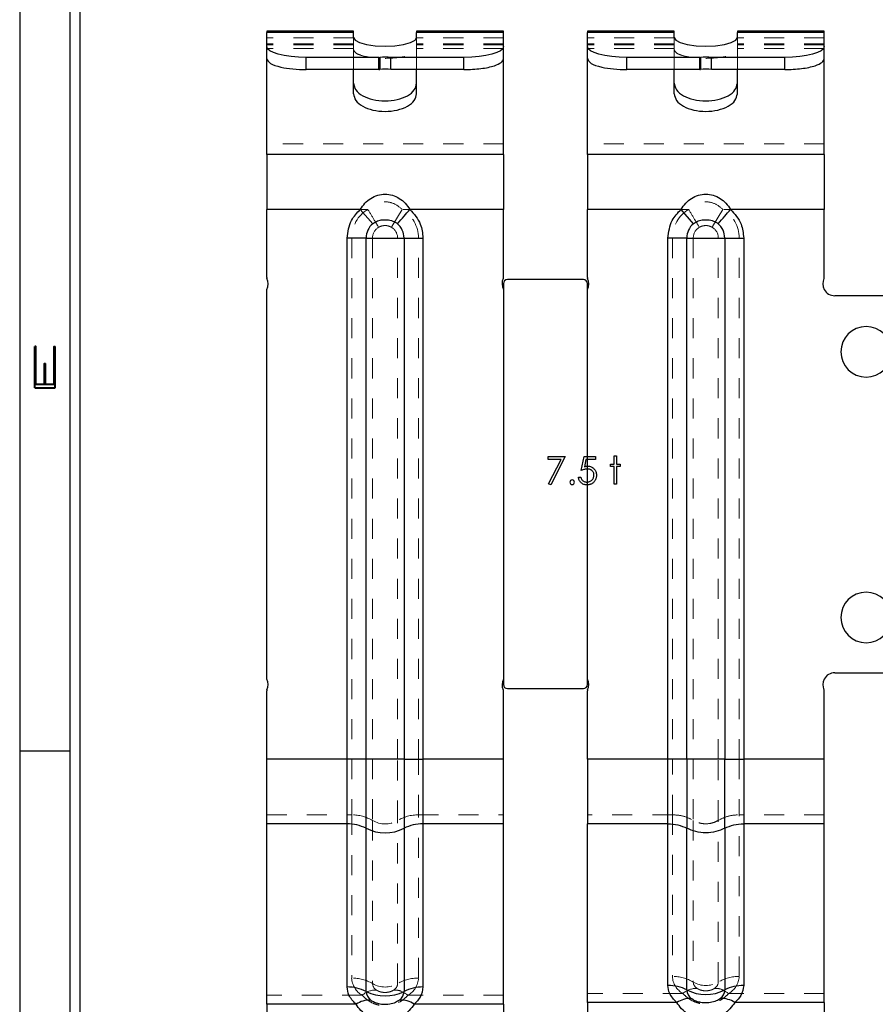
# Model space of a CAD drawing. Header units: inches. Extents: x 7.3 to 43.3, y -43.5 to -20.4.
# Tile 33 of 136: x 7.5 to 11.8, y -29.2 to -24.3. Entities that reach past the tile are written whole.
import ezdxf

# ---------------------------------------------------------------- set-up
doc = ezdxf.new("R2010")
doc.units = ezdxf.units.IN
doc.header["$LTSCALE"] = 0.5
doc.header["$MEASUREMENT"] = 0
doc.linetypes.add('HIDDEN', pattern=[0.225, 0.15, -0.075])
for name, color, linetype in [('APP-M-S', 30, 'Continuous'), ('PUN-M-S2', 1, 'Continuous'), ('SID-M-D', 42, 'Continuous'), ('SID-M-S', 105, 'Continuous')]:
    doc.layers.add(name, color=color, linetype=linetype)
doc.styles.add('R', font='ROMAND.SHX')

# ---------------------------------------------------------------- blocks, each defined once
blk = doc.blocks.new('*U11')
at = {"layer": 'SID-M-S'}
for p, q in [((-34.55, 22), (-34.55, 0)), ((-34.3, 22), (-34.3, 0)), ((-34.25, 22), (-34.25, 0)), ((-34.55, 15), (-34.3, 15))]:
    blk.add_line(p, q, dxfattribs=at)
at = {"layer": 'SID-M-D', "style": 'R', "width": 4}
blk.add_text('E', height=0.1, rotation=90, dxfattribs=at).set_placement((-34.3738, 16.7428))

msp = doc.modelspace()

# ---------------------------------------------------------------- linework, layer by layer
at = {"color": 7, "linetype": 'Continuous'}
for p, q in [((10.1783, -26.4455), (10.2631, -26.4455)), ((10.1783, -26.4596), (10.1783, -26.4455)), ((10.2421, -26.4596), (10.1783, -26.4596)), ((10.1783, -26.4596), (10.1783, -26.4596)), ((10.1799, -26.581), (10.2421, -26.4596)), ((10.2631, -26.4455), (10.1906, -26.5868)), ((10.2421, -26.4596), (10.2421, -26.4596)), ((10.2631, -26.4455), (10.2631, -26.4455)), ((10.3425, -26.5144), (10.3567, -26.4455)), ((10.3567, -26.4455), (10.3567, -26.4455)), ((10.3567, -26.4455), (10.4132, -26.4455)), ((10.3663, -26.4596), (10.3589, -26.4959)), ((10.4132, -26.4596), (10.3663, -26.4596)), ((10.3663, -26.4596), (10.3663, -26.4596)), ((10.4132, -26.4455), (10.4132, -26.4596)), ((10.4132, -26.4596), (10.4132, -26.4596)), ((10.5068, -26.442), (10.5192, -26.442)), ((10.5068, -26.4826), (10.5068, -26.442)), ((10.5192, -26.442), (10.5192, -26.442)), ((10.5192, -26.442), (10.5192, -26.4826)), ((10.3469, -26.5128), (10.3425, -26.5144)), ((10.3425, -26.5144), (10.3425, -26.5144)), ((10.3511, -26.5113), (10.3469, -26.5128)), ((10.3552, -26.5101), (10.3511, -26.5113)), ((10.3591, -26.5091), (10.3552, -26.5101)), ((10.3589, -26.4959), (10.3633, -26.4947)), ((10.3589, -26.4959), (10.3589, -26.4959)), ((10.3628, -26.5083), (10.3591, -26.5091)), ((10.3663, -26.5078), (10.3628, -26.5083)), ((10.3633, -26.4947), (10.3675, -26.4939)), ((10.3697, -26.5075), (10.3663, -26.5078)), ((10.3675, -26.4939), (10.3714, -26.4934)), ((10.3729, -26.5073), (10.3697, -26.5075)), ((10.3714, -26.4934), (10.3751, -26.4932)), ((10.3766, -26.5075), (10.3729, -26.5073)), ((10.3729, -26.5073), (10.3729, -26.5073)), ((10.3751, -26.4932), (10.3751, -26.4932)), ((10.3751, -26.4932), (10.3798, -26.4934)), ((10.3801, -26.5079), (10.3766, -26.5075)), ((10.3798, -26.4934), (10.3842, -26.494)), ((10.3834, -26.5085), (10.3801, -26.5079)), ((10.3865, -26.5094), (10.3834, -26.5085)), ((10.3842, -26.494), (10.3884, -26.495)), ((10.3894, -26.5107), (10.3865, -26.5094)), ((10.3884, -26.495), (10.3924, -26.4964)), ((10.3922, -26.5121), (10.3894, -26.5107)), ((10.3947, -26.5138), (10.3922, -26.5121)), ((10.3924, -26.4964), (10.3962, -26.4982)), ((10.3971, -26.5158), (10.3947, -26.5138)), ((10.3962, -26.4982), (10.3997, -26.5003)), ((10.3992, -26.518), (10.3971, -26.5158)), ((10.4011, -26.5203), (10.3992, -26.518)), ((10.3997, -26.5003), (10.4031, -26.5029)), ((10.4026, -26.5228), (10.4011, -26.5203)), ((10.4031, -26.5029), (10.4063, -26.5059)), ((10.4063, -26.5059), (10.4091, -26.5092)), ((10.4091, -26.5092), (10.4116, -26.5126)), ((10.4116, -26.5126), (10.4137, -26.5164)), ((10.4137, -26.5164), (10.4154, -26.5203)), ((10.4154, -26.5203), (10.4168, -26.5245)), ((10.4892, -26.495), (10.4892, -26.4826)), ((10.4892, -26.4826), (10.4892, -26.4826)), ((10.4892, -26.4826), (10.5068, -26.4826)), ((10.5068, -26.495), (10.4892, -26.495)), ((10.4892, -26.495), (10.4892, -26.495)), ((10.5068, -26.4826), (10.5068, -26.4826)), ((10.5068, -26.5833), (10.5068, -26.495)), ((10.5068, -26.495), (10.5068, -26.495)), ((10.5192, -26.4826), (10.5192, -26.4826)), ((10.5192, -26.4826), (10.5369, -26.4826)), ((10.5369, -26.495), (10.5192, -26.495)), ((10.5192, -26.495), (10.5192, -26.495)), ((10.5192, -26.495), (10.5192, -26.5833)), ((10.5369, -26.4826), (10.5369, -26.4826)), ((10.5369, -26.4826), (10.5369, -26.495)), ((10.5369, -26.495), (10.5369, -26.495)), ((10.3291, -26.5522), (10.3284, -26.548)), ((10.3284, -26.548), (10.3284, -26.548)), ((10.3284, -26.548), (10.3408, -26.548)), ((10.3301, -26.5562), (10.3291, -26.5522)), ((10.3314, -26.56), (10.3301, -26.5562)), ((10.333, -26.5636), (10.3314, -26.56)), ((10.3348, -26.567), (10.333, -26.5636)), ((10.337, -26.5702), (10.3348, -26.567)), ((10.3408, -26.548), (10.3408, -26.548)), ((10.3408, -26.548), (10.3418, -26.5519)), ((10.3418, -26.5519), (10.343, -26.5554)), ((10.343, -26.5554), (10.3446, -26.5585)), ((10.3446, -26.5585), (10.3465, -26.5613)), ((10.3465, -26.5613), (10.3486, -26.5637)), ((10.3486, -26.5637), (10.3512, -26.5659)), ((10.3512, -26.5659), (10.354, -26.5679)), ((10.354, -26.5679), (10.3572, -26.5696)), ((10.3845, -26.5702), (10.3875, -26.5688)), ((10.3875, -26.5688), (10.3904, -26.5671)), ((10.3904, -26.5671), (10.3932, -26.5651)), ((10.3932, -26.5651), (10.3959, -26.5627)), ((10.3959, -26.5627), (10.3983, -26.5601)), ((10.3983, -26.5601), (10.4003, -26.5574)), ((10.4003, -26.5574), (10.4021, -26.5545)), ((10.4021, -26.5545), (10.4036, -26.5515)), ((10.4039, -26.5255), (10.4026, -26.5228)), ((10.4036, -26.5515), (10.4047, -26.5483)), ((10.4049, -26.5283), (10.4039, -26.5255)), ((10.4047, -26.5483), (10.4055, -26.5449)), ((10.4056, -26.5313), (10.4049, -26.5283)), ((10.4055, -26.5449), (10.406, -26.5414)), ((10.406, -26.5345), (10.4056, -26.5313)), ((10.4061, -26.5378), (10.406, -26.5345)), ((10.406, -26.5414), (10.4061, -26.5378)), ((10.4061, -26.5378), (10.4061, -26.5378)), ((10.4088, -26.5687), (10.4069, -26.5711)), ((10.4106, -26.5661), (10.4088, -26.5687)), ((10.4122, -26.5633), (10.4106, -26.5661)), ((10.4137, -26.5604), (10.4122, -26.5633)), ((10.415, -26.5575), (10.4137, -26.5604)), ((10.4161, -26.5545), (10.415, -26.5575)), ((10.4169, -26.5514), (10.4161, -26.5545)), ((10.4168, -26.5245), (10.4177, -26.5288)), ((10.4176, -26.5482), (10.4169, -26.5514)), ((10.4181, -26.545), (10.4176, -26.5482)), ((10.4177, -26.5288), (10.4183, -26.5335)), ((10.4184, -26.5417), (10.4181, -26.545)), ((10.4183, -26.5335), (10.4185, -26.5383)), ((10.4185, -26.5383), (10.4184, -26.5417)), ((10.4185, -26.5383), (10.4185, -26.5383)), ((10.1906, -26.5868), (10.1799, -26.581)), ((10.1799, -26.581), (10.1799, -26.581)), ((10.1906, -26.5868), (10.1906, -26.5868)), ((10.3394, -26.5732), (10.337, -26.5702)), ((10.3422, -26.576), (10.3394, -26.5732)), ((10.3451, -26.5786), (10.3422, -26.576)), ((10.3483, -26.5807), (10.3451, -26.5786)), ((10.3515, -26.5826), (10.3483, -26.5807)), ((10.355, -26.5841), (10.3515, -26.5826)), ((10.3586, -26.5853), (10.355, -26.5841)), ((10.3572, -26.5696), (10.3605, -26.5709)), ((10.3624, -26.5862), (10.3586, -26.5853)), ((10.3605, -26.5709), (10.364, -26.5719)), ((10.3663, -26.5867), (10.3624, -26.5862)), ((10.364, -26.5719), (10.3676, -26.5725)), ((10.3705, -26.5868), (10.3663, -26.5867)), ((10.3676, -26.5725), (10.3712, -26.5727)), ((10.3739, -26.5868), (10.3705, -26.5868)), ((10.3705, -26.5868), (10.3705, -26.5868)), ((10.3712, -26.5727), (10.3747, -26.5725)), ((10.3712, -26.5727), (10.3712, -26.5727)), ((10.3773, -26.5865), (10.3739, -26.5868)), ((10.3747, -26.5725), (10.3781, -26.5721)), ((10.3805, -26.586), (10.3773, -26.5865)), ((10.3781, -26.5721), (10.3814, -26.5713)), ((10.3837, -26.5853), (10.3805, -26.586)), ((10.3814, -26.5713), (10.3845, -26.5702)), ((10.3867, -26.5845), (10.3837, -26.5853)), ((10.3896, -26.5834), (10.3867, -26.5845)), ((10.3925, -26.5822), (10.3896, -26.5834)), ((10.3952, -26.5808), (10.3925, -26.5822)), ((10.3978, -26.5792), (10.3952, -26.5808)), ((10.4003, -26.5774), (10.3978, -26.5792)), ((10.4026, -26.5755), (10.4003, -26.5774)), ((10.4048, -26.5734), (10.4026, -26.5755)), ((10.4069, -26.5711), (10.4048, -26.5734)), ((10.5192, -26.5833), (10.5068, -26.5833)), ((10.5068, -26.5833), (10.5068, -26.5833)), ((10.5192, -26.5833), (10.5192, -26.5833))]:
    msp.add_line(p, q, dxfattribs=at)
msp.add_arc((10.2975, -26.5736), 0.0115, 90.016, 89.984, dxfattribs=at)
at = {"layer": 'APP-M-S', "linetype": 'Continuous', "lineweight": 25}
for p, q in [((9.2066, -24.3232), (8.7736, -24.3232)), ((8.7736, -24.3232), (8.7736, -24.3308)), ((8.7736, -24.4005), (8.7736, -24.3308)), ((9.2066, -24.3308), (8.7736, -24.3308)), ((9.2066, -24.3308), (9.2066, -24.3232)), ((9.2066, -24.3552), (9.2066, -24.3308)), ((9.2066, -24.3552), (9.2143, -24.3686)), ((9.5139, -24.3686), (9.5216, -24.3552)), ((9.9547, -24.3232), (9.5216, -24.3232)), ((9.5216, -24.3232), (9.5216, -24.3308)), ((9.5216, -24.3552), (9.5216, -24.3308)), ((9.9547, -24.3308), (9.5216, -24.3308)), ((9.9547, -24.3308), (9.9547, -24.3232)), ((9.9547, -24.4005), (9.9547, -24.3308)), ((10.8066, -24.3232), (10.3736, -24.3232)), ((10.3736, -24.3232), (10.3736, -24.3308)), ((10.3736, -24.4005), (10.3736, -24.3308)), ((10.8066, -24.3308), (10.3736, -24.3308)), ((10.8066, -24.3308), (10.8066, -24.3232)), ((10.8066, -24.3552), (10.8066, -24.3308)), ((10.8066, -24.3552), (10.8143, -24.3686)), ((11.1139, -24.3686), (11.1216, -24.3552)), ((11.5547, -24.3232), (11.1216, -24.3232)), ((11.1216, -24.3232), (11.1216, -24.3308)), ((11.1216, -24.3552), (11.1216, -24.3308)), ((11.5547, -24.3308), (11.1216, -24.3308)), ((11.5547, -24.3308), (11.5547, -24.3232)), ((11.5547, -24.4005), (11.5547, -24.3308)), ((8.7736, -24.461), (8.7736, -24.4005)), ((8.7774, -24.411), (8.7736, -24.4005)), ((9.2143, -24.3686), (9.2367, -24.3807)), ((9.2367, -24.3807), (9.2716, -24.3903)), ((9.2716, -24.3903), (9.3155, -24.3965)), ((9.3155, -24.3965), (9.3641, -24.3986)), ((9.3641, -24.3986), (9.4128, -24.3965)), ((9.4128, -24.3965), (9.4567, -24.3903)), ((9.4567, -24.3903), (9.4915, -24.3807)), ((9.4915, -24.3807), (9.5139, -24.3686)), ((9.9547, -24.4005), (9.9509, -24.411)), ((9.9547, -24.461), (9.9547, -24.4005)), ((10.3736, -24.461), (10.3736, -24.4005)), ((10.3774, -24.411), (10.3736, -24.4005)), ((10.8143, -24.3686), (10.8367, -24.3807)), ((10.8367, -24.3807), (10.8716, -24.3903)), ((10.8716, -24.3903), (10.9155, -24.3965)), ((10.9155, -24.3965), (10.9641, -24.3986)), ((10.9641, -24.3986), (11.0128, -24.3965)), ((11.0128, -24.3965), (11.0567, -24.3903)), ((11.0567, -24.3903), (11.0915, -24.3807)), ((11.0915, -24.3807), (11.1139, -24.3686)), ((11.5547, -24.4005), (11.5509, -24.411)), ((11.5547, -24.461), (11.5547, -24.4005)), ((8.7886, -24.4212), (8.7774, -24.411)), ((8.8067, -24.4306), (8.7886, -24.4212)), ((8.8312, -24.4388), (8.8067, -24.4306)), ((8.8611, -24.4456), (8.8312, -24.4388)), ((8.8951, -24.4506), (8.8611, -24.4456)), ((8.932, -24.4537), (8.8951, -24.4506)), ((8.9704, -24.4547), (8.932, -24.4537)), ((8.9704, -24.5153), (8.9704, -24.4547)), ((9.3336, -24.4547), (8.9704, -24.4547)), ((9.3336, -24.5153), (9.3336, -24.4547)), ((9.338, -24.4544), (9.338, -24.515)), ((9.7578, -24.4547), (9.3922, -24.4547)), ((9.3922, -24.5153), (9.3922, -24.4547)), ((9.7962, -24.4537), (9.7578, -24.4547)), ((9.7578, -24.5153), (9.7578, -24.4547)), ((9.8332, -24.4506), (9.7962, -24.4537)), ((9.8672, -24.4456), (9.8332, -24.4506)), ((9.897, -24.4388), (9.8672, -24.4456)), ((9.9215, -24.4306), (9.897, -24.4388)), ((9.9397, -24.4212), (9.9215, -24.4306)), ((9.9509, -24.411), (9.9397, -24.4212)), ((10.3886, -24.4212), (10.3774, -24.411)), ((10.4067, -24.4306), (10.3886, -24.4212)), ((10.4312, -24.4388), (10.4067, -24.4306)), ((10.4611, -24.4456), (10.4312, -24.4388)), ((10.4951, -24.4506), (10.4611, -24.4456)), ((10.532, -24.4537), (10.4951, -24.4506)), ((10.5704, -24.4547), (10.532, -24.4537)), ((10.9336, -24.4547), (10.5704, -24.4547)), ((10.5704, -24.5153), (10.5704, -24.4547)), ((10.9336, -24.5153), (10.9336, -24.4547)), ((10.938, -24.4544), (10.938, -24.515)), ((11.3578, -24.4547), (10.9922, -24.4547)), ((10.9922, -24.5153), (10.9922, -24.4547)), ((11.3962, -24.4537), (11.3578, -24.4547)), ((11.3578, -24.5153), (11.3578, -24.4547)), ((11.4332, -24.4506), (11.3962, -24.4537)), ((11.4672, -24.4456), (11.4332, -24.4506)), ((11.497, -24.4388), (11.4672, -24.4456)), ((11.5215, -24.4306), (11.497, -24.4388)), ((11.5397, -24.4212), (11.5215, -24.4306)), ((11.5509, -24.411), (11.5397, -24.4212)), ((8.7736, -24.9381), (8.7736, -24.461)), ((9.9547, -24.9381), (9.9547, -24.461)), ((10.3736, -24.9381), (10.3736, -24.461)), ((11.5547, -24.9381), (11.5547, -24.461)), ((9.3336, -24.5153), (8.9704, -24.5153)), ((9.2066, -24.6354), (9.2066, -24.5153)), ((9.7578, -24.5153), (9.3922, -24.5153)), ((9.5216, -24.6354), (9.5216, -24.5153)), ((10.9336, -24.5153), (10.5704, -24.5153)), ((10.8066, -24.6354), (10.8066, -24.5153)), ((11.3578, -24.5153), (10.9922, -24.5153)), ((11.1216, -24.6354), (11.1216, -24.5153)), ((9.9547, -24.9381), (8.7736, -24.9381)), ((8.7736, -24.9381), (8.7736, -25.2122)), ((9.9547, -24.9381), (9.9547, -25.2122)), ((11.5547, -24.9381), (10.3736, -24.9381)), ((10.3736, -24.9381), (10.3736, -25.2122)), ((11.5547, -24.9381), (11.5547, -25.2122)), ((9.2406, -25.2122), (8.7736, -25.2122)), ((8.7736, -25.5528), (8.7736, -25.2122)), ((9.3023, -25.2837), (9.2406, -25.2122)), ((9.9547, -25.2122), (9.4877, -25.2122)), ((9.9547, -25.5528), (9.9547, -25.2122)), ((10.8406, -25.2122), (10.3736, -25.2122)), ((10.3736, -25.5528), (10.3736, -25.2122)), ((10.9023, -25.2837), (10.8406, -25.2122)), ((11.5547, -25.2122), (11.0877, -25.2122)), ((11.5547, -25.5528), (11.5547, -25.2122)), ((9.2696, -25.3552), (9.1751, -25.3552)), ((9.1751, -27.9544), (9.1751, -25.3552)), ((9.2696, -27.9544), (9.2696, -25.3552)), ((9.2696, -25.3552), (9.4586, -25.3552)), ((9.4586, -25.3552), (9.4586, -27.9544)), ((9.4586, -25.3552), (9.5531, -25.3552)), ((9.5531, -25.3552), (9.5531, -27.9544)), ((10.7751, -27.9544), (10.7751, -25.3552)), ((10.8696, -25.3552), (10.7751, -25.3552)), ((10.8696, -27.9544), (10.8696, -25.3552)), ((10.8696, -25.3552), (11.0586, -25.3552)), ((11.0586, -25.3552), (11.0586, -27.9544)), ((11.0586, -25.3552), (11.1531, -25.3552)), ((11.1531, -25.3552), (11.1531, -27.9544)), ((8.7736, -27.5552), (8.7736, -25.6114)), ((11.7641, -25.6433), (11.6077, -25.6433)), ((11.9206, -25.6433), (11.7641, -25.6433)), ((11.6077, -27.5233), (11.7641, -27.5233)), ((11.7641, -27.5233), (11.9206, -27.5233)), ((8.7736, -27.9544), (8.7736, -27.6138)), ((9.9547, -27.9544), (9.9547, -27.6138)), ((10.3736, -27.9544), (10.3736, -27.6138)), ((11.5547, -27.9544), (11.5547, -27.6138)), ((9.1751, -27.9544), (8.7736, -27.9544)), ((8.7736, -28.2773), (8.7736, -27.9544)), ((9.1751, -28.2773), (9.1751, -27.9544)), ((9.2696, -27.9544), (9.1751, -27.9544)), ((9.4586, -27.9544), (9.2696, -27.9544)), ((9.2696, -28.2996), (9.2696, -27.9544)), ((9.4586, -27.9544), (9.4586, -28.2996)), ((9.4586, -27.9544), (9.5531, -27.9544)), ((9.5531, -27.9544), (9.5531, -28.2773)), ((9.9547, -27.9544), (9.5531, -27.9544)), ((9.9547, -28.2773), (9.9547, -27.9544)), ((10.7751, -27.9544), (10.3736, -27.9544)), ((10.7751, -28.2769), (10.7751, -27.9544)), ((11.1531, -27.9544), (11.1531, -28.2769)), ((11.5547, -27.9544), (11.1531, -27.9544)), ((9.1751, -28.2773), (8.7736, -28.2773)), ((8.7736, -29.1767), (8.7736, -28.2773)), ((9.1751, -29.091), (9.1751, -28.2773)), ((9.9547, -28.2773), (9.5531, -28.2773)), ((9.5531, -28.2773), (9.5531, -29.091)), ((9.9547, -29.1767), (9.9547, -28.2773)), ((10.7751, -28.2769), (10.3736, -28.2769)), ((10.3736, -29.1684), (10.3736, -28.2769)), ((10.7751, -29.0834), (10.7751, -28.2769)), ((11.5547, -28.2769), (11.1531, -28.2769)), ((11.1531, -28.2769), (11.1531, -29.0834)), ((11.5547, -29.1684), (11.5547, -28.2769)), ((9.2696, -29.1132), (9.2696, -28.2996)), ((9.4586, -28.2996), (9.4586, -29.1132)), ((10.8696, -29.1059), (10.8696, -28.2993)), ((11.0586, -28.2993), (11.0586, -29.1059)), ((10.8191, -29.1684), (10.3736, -29.1684)), ((10.3736, -29.1684), (10.3736, -29.2619)), ((11.5547, -29.1684), (11.1091, -29.1684)), ((11.5547, -29.1684), (11.5547, -29.2619)), ((9.2191, -29.1767), (8.7736, -29.1767)), ((8.7736, -29.1767), (8.7736, -29.2708)), ((9.9547, -29.1767), (9.5091, -29.1767)), ((9.9547, -29.1767), (9.9547, -29.2708))]:
    msp.add_line(p, q, dxfattribs=at)
at = {"layer": 'APP-M-S', "linetype": 'HIDDEN', "lineweight": 18}
for p, q in [((9.2066, -24.3569), (8.7736, -24.3569)), ((9.2066, -24.4158), (9.2066, -24.3552)), ((9.5216, -24.4158), (9.5216, -24.3552)), ((9.9547, -24.3569), (9.5216, -24.3569)), ((10.8066, -24.3569), (10.3736, -24.3569)), ((10.8066, -24.4158), (10.8066, -24.3552)), ((11.1216, -24.4158), (11.1216, -24.3552)), ((11.5547, -24.3569), (11.1216, -24.3569)), ((9.2066, -24.3862), (8.7736, -24.3862)), ((9.2066, -24.3914), (8.7736, -24.3914)), ((9.9547, -24.3862), (9.5216, -24.3862)), ((9.9547, -24.3914), (9.5216, -24.3914)), ((10.8066, -24.3862), (10.3736, -24.3862)), ((10.8066, -24.3914), (10.3736, -24.3914)), ((11.5547, -24.3862), (11.1216, -24.3862)), ((11.5547, -24.3914), (11.1216, -24.3914)), ((9.2066, -24.4091), (8.7736, -24.4091)), ((9.2066, -24.5153), (9.2066, -24.4158)), ((9.9547, -24.4091), (9.5216, -24.4091)), ((9.5216, -24.5153), (9.5216, -24.4158)), ((10.8066, -24.4091), (10.3736, -24.4091)), ((10.8066, -24.5153), (10.8066, -24.4158)), ((11.5547, -24.4091), (11.1216, -24.4091)), ((11.1216, -24.5153), (11.1216, -24.4158)), ((9.9547, -24.8858), (8.7736, -24.8858)), ((11.5547, -24.8858), (10.3736, -24.8858)), ((9.2785, -25.2122), (8.7736, -25.2122)), ((9.4497, -25.2122), (9.3962, -25.3016)), ((9.9547, -25.2122), (9.4497, -25.2122)), ((10.8785, -25.2122), (10.3736, -25.2122)), ((11.0497, -25.2122), (10.9962, -25.3016)), ((11.5547, -25.2122), (11.0497, -25.2122)), ((9.1975, -25.3552), (9.3016, -25.3552)), ((9.1975, -25.3552), (9.1975, -27.9544)), ((9.4266, -25.3552), (9.3016, -25.3552)), ((9.3016, -25.3552), (9.3016, -27.9544)), ((9.4266, -27.9544), (9.4266, -25.3552)), ((9.5308, -25.3552), (9.4266, -25.3552)), ((9.5308, -27.9544), (9.5308, -25.3552)), ((10.7975, -25.3552), (10.9016, -25.3552)), ((10.7975, -25.3552), (10.7975, -27.9544)), ((10.9016, -25.3552), (10.9016, -27.9544)), ((11.0266, -25.3552), (10.9016, -25.3552)), ((11.0266, -27.9544), (11.0266, -25.3552)), ((11.1308, -25.3552), (11.0266, -25.3552)), ((11.1308, -27.9544), (11.1308, -25.3552)), ((8.7736, -27.9544), (9.1975, -27.9544)), ((9.1975, -27.9544), (9.3016, -27.9544)), ((9.1975, -27.9544), (9.1975, -28.2328)), ((9.3016, -27.9544), (9.4266, -27.9544)), ((9.3016, -27.9544), (9.3016, -28.2606)), ((9.5308, -27.9544), (9.4266, -27.9544)), ((9.4266, -28.2606), (9.4266, -27.9544)), ((9.5308, -27.9544), (9.9547, -27.9544)), ((9.5308, -28.2328), (9.5308, -27.9544)), ((10.3736, -27.9544), (10.7975, -27.9544)), ((10.7975, -28.2319), (10.7975, -27.9544)), ((11.1308, -27.9544), (11.1308, -28.2319)), ((11.1308, -27.9544), (11.5547, -27.9544)), ((8.7736, -28.2328), (9.1975, -28.2328)), ((9.1975, -28.2328), (9.1975, -29.0464)), ((9.5308, -29.0464), (9.5308, -28.2328)), ((9.5308, -28.2328), (9.9547, -28.2328)), ((10.7975, -28.2319), (10.3736, -28.2319)), ((10.7975, -28.2319), (10.7975, -29.0385)), ((11.1308, -29.0385), (11.1308, -28.2319)), ((11.5547, -28.2319), (11.1308, -28.2319)), ((9.3016, -28.2606), (9.3016, -29.0743)), ((9.4266, -29.0743), (9.4266, -28.2606)), ((10.9016, -28.26), (10.9016, -29.0666)), ((11.0266, -29.0666), (11.0266, -28.26)), ((9.2497, -29.1321), (8.7736, -29.1321)), ((9.9547, -29.1321), (9.4785, -29.1321)), ((10.8497, -29.1234), (10.3736, -29.1234)), ((11.5547, -29.1234), (11.0785, -29.1234))]:
    msp.add_line(p, q, dxfattribs=at)
at = {"layer": 'APP-M-S', "linetype": 'Continuous', "lineweight": 25}
for centre, radius, start, end in [((9.3337, -24.4214), 0.0333, 269.8606, 277.3761), ((9.3641, -24.6576), 0.2049, 82.0969, 97.3212), ((10.9337, -24.4214), 0.0333, 269.8606, 277.3761), ((10.9641, -24.6576), 0.2049, 82.0969, 97.3212), ((9.3337, -24.4819), 0.0333, 269.8606, 277.3761), ((9.3641, -24.7182), 0.2049, 82.0969, 97.3212), ((10.9337, -24.4819), 0.0333, 269.8606, 277.3761), ((10.9641, -24.7182), 0.2049, 82.0969, 97.3212), ((9.3641, -25.3552), 0.0945, 130.8249, 180), ((9.3641, -25.3552), 0.0945, 0, 49.1751), ((10.9641, -25.3552), 0.0945, 130.8249, 180), ((10.9641, -25.3552), 0.0945, 0, 49.1751), ((8.7836, -25.5528), 0.01, 180, 205.8419), ((8.7206, -25.5833), 0.06, 332.0471, 25.8419), ((10.0077, -25.5833), 0.06, 154.1581, 207.9529), ((9.9447, -25.5528), 0.01, 334.1581, 0), ((10.3836, -25.5528), 0.01, 180, 205.8419), ((10.3206, -25.5833), 0.06, 332.0471, 25.8419), ((11.6077, -25.5833), 0.06, 154.1581, 207.9529), ((11.5447, -25.5528), 0.01, 334.1581, 0), ((11.6077, -25.5833), 0.06, 207.9529, 270), ((11.7641, -25.9228), 0.126, 90, 270), ((11.7641, -25.9228), 0.126, 270, 90), ((11.7641, -27.2478), 0.126, 90, 270), ((11.7641, -27.2478), 0.126, 270, 90), ((11.6077, -27.5833), 0.06, 90, 152.0471), ((8.7206, -27.5833), 0.06, 334.1581, 27.9529), ((10.0077, -27.5833), 0.06, 152.0471, 205.8419), ((10.3206, -27.5833), 0.06, 334.1581, 27.9529), ((11.6077, -27.5833), 0.06, 152.0471, 205.8419), ((8.7836, -27.6138), 0.01, 154.1581, 180), ((9.9447, -27.6138), 0.01, 0, 25.8419), ((10.3836, -27.6138), 0.01, 154.1581, 180), ((11.5447, -27.6138), 0.01, 0, 25.8419), ((9.1771, -28.4807), 0.2034, 62.929, 90.5457), ((9.5512, -28.4807), 0.2034, 89.4543, 117.071), ((9.3641, -28.1122), 0.2099, 243.2424, 296.7576), ((9.1771, -29.2943), 0.2034, 62.929, 90.5457), ((9.3641, -28.9258), 0.2099, 243.2424, 296.7576), ((9.3264, -29.1112), 0.0568, 182.0767, 232.2683), ((9.4019, -29.1112), 0.0568, 307.7317, 357.9233), ((9.5512, -29.2943), 0.2034, 89.4543, 117.071), ((10.777, -29.2853), 0.202, 62.7125, 90.5399), ((10.9641, -28.9202), 0.2083, 243.0227, 296.9773), ((10.9257, -29.1038), 0.0561, 182.1566, 232.5993), ((11.0025, -29.1038), 0.0561, 307.4007, 357.8434), ((11.1512, -29.2853), 0.202, 89.4601, 117.2875), ((9.4405, -29.2805), 0.1244, 56.518, 91.7747), ((11.0418, -29.2709), 0.1227, 56.7166, 92.4103)]:
    msp.add_arc(centre, radius, start, end, dxfattribs=at)
at = {"layer": 'APP-M-S', "linetype": 'HIDDEN', "lineweight": 18}
for centre, radius, start, end in [((9.3641, -25.3552), 0.1667, 120.904, 180), ((9.3641, -25.3552), 0.1667, 0, 59.0961), ((10.9641, -25.3552), 0.1667, 120.904, 180), ((10.9641, -25.3552), 0.1667, 0, 59.0961), ((9.3641, -25.3552), 0.0625, 120.9039, 180), ((9.3641, -25.3552), 0.0625, 0, 59.0961), ((10.9641, -25.3552), 0.0625, 120.9039, 180), ((10.9641, -25.3552), 0.0625, 0, 59.0961), ((9.2002, -28.4315), 0.1987, 59.2968, 90.7768), ((9.5281, -28.4315), 0.1987, 89.2232, 120.7032), ((9.3641, -28.1535), 0.124, 239.7421, 300.2579), ((9.3031, -29.0408), 0.1058, 183.0524, 239.7116), ((9.2002, -29.2451), 0.1987, 59.2968, 90.7768), ((9.5281, -29.2451), 0.1987, 89.2232, 120.7032), ((9.4251, -29.0408), 0.1058, 300.2884, 356.9476), ((10.902, -29.0327), 0.1047, 183.1649, 240.0485), ((10.8001, -29.2359), 0.1974, 59.0571, 90.7682), ((10.9641, -28.9605), 0.1231, 239.4976, 300.5024), ((10.9408, -29.0644), 0.0393, 183.1649, 240.0485), ((10.9874, -29.0644), 0.0393, 299.9515, 356.8351), ((11.1281, -29.2359), 0.1974, 89.2318, 120.9429), ((11.0262, -29.0327), 0.1047, 299.9515, 356.8351), ((9.3175, -29.2083), 0.1019, 87.9186, 131.6746), ((9.3641, -28.9671), 0.124, 239.7421, 300.2579), ((9.3412, -29.0722), 0.0397, 183.0524, 239.7116), ((9.387, -29.0722), 0.0397, 300.2884, 356.9476), ((10.9162, -29.1986), 0.1003, 87.0999, 131.4805)]:
    msp.add_arc(centre, radius, start, end, dxfattribs=at)
for points, knots in [([(9.2066, -24.4158), (9.2096, -24.4221), (9.2156, -24.4349), (9.2577, -24.4491), (9.3096, -24.4577), (9.346, -24.4587), (9.3641, -24.4592)], [0, 0, 0, 0, 0.279619, 0.559238, 0.779619, 1, 1, 1, 1]), ([(9.3641, -24.4592), (9.3872, -24.4584), (9.4334, -24.4567), (9.4852, -24.4451), (9.5161, -24.4308), (9.5198, -24.4208), (9.5216, -24.4158)], [0, 0, 0, 0, 0.279619, 0.559238, 0.779619, 1, 1, 1, 1]), ([(10.8066, -24.4158), (10.8096, -24.4221), (10.8156, -24.4349), (10.8577, -24.4491), (10.9096, -24.4577), (10.946, -24.4587), (10.9641, -24.4592)], [0, 0, 0, 0, 0.279619, 0.559238, 0.779619, 1, 1, 1, 1]), ([(10.9641, -24.4592), (10.9872, -24.4584), (11.0334, -24.4567), (11.0852, -24.4451), (11.1161, -24.4308), (11.1198, -24.4208), (11.1216, -24.4158)], [0, 0, 0, 0, 0.279619, 0.559238, 0.779619, 1, 1, 1, 1]), ([(9.4497, -25.2122), (9.4354, -25.2007), (9.4073, -25.1781), (9.3561, -25.1719), (9.3114, -25.1846), (9.2896, -25.2029), (9.2785, -25.2122)], [0, 0, 0, 0, 0.285304, 0.557294, 0.773674, 1, 1, 1, 1]), ([(11.0497, -25.2122), (11.0354, -25.2007), (11.0073, -25.1781), (10.9561, -25.1719), (10.9114, -25.1846), (10.8896, -25.2029), (10.8785, -25.2122)], [0, 0, 0, 0, 0.285304, 0.557294, 0.773674, 1, 1, 1, 1]), ([(9.2785, -25.2122), (9.2895, -25.2307), (9.3093, -25.2636), (9.3251, -25.29), (9.332, -25.3016)], [0, 0, 0, 0, 0.559355, 1, 1, 1, 1]), ([(10.8785, -25.2122), (10.8895, -25.2307), (10.9093, -25.2636), (10.9251, -25.29), (10.932, -25.3016)], [0, 0, 0, 0, 0.559355, 1, 1, 1, 1]), ([(9.3962, -25.3016), (9.3907, -25.299), (9.3792, -25.2936), (9.3613, -25.2927), (9.3451, -25.2951), (9.3363, -25.2995), (9.332, -25.3016)], [0, 0, 0, 0, 0.2733174, 0.5618379, 0.7868101, 1, 1, 1, 1]), ([(10.9962, -25.3016), (10.9907, -25.299), (10.9792, -25.2936), (10.9613, -25.2927), (10.9451, -25.2951), (10.9363, -25.2995), (10.932, -25.3016)], [0, 0, 0, 0, 0.2733174, 0.5618379, 0.7868101, 1, 1, 1, 1]), ([(10.9016, -27.9544), (10.9016, -27.9861), (10.9016, -28.0495), (10.9016, -28.1583), (10.9016, -28.2215), (10.9016, -28.26)], [0, 0, 0, 0, 0.280373, 0.560747, 1, 1, 1, 1]), ([(11.0266, -28.26), (11.0266, -28.2363), (11.0266, -28.1888), (11.0266, -28.0859), (11.0266, -28.0042), (11.0266, -27.9544)], [0, 0, 0, 0, 0.280373, 0.560747, 1, 1, 1, 1]), ([(9.3212, -29.1064), (9.324, -29.1081), (9.3298, -29.1115), (9.344, -29.1166), (9.3641, -29.1195), (9.3841, -29.1166), (9.3984, -29.1115), (9.4042, -29.1081), (9.407, -29.1064)], [0, 0, 0, 0, 0.115919, 0.239492, 0.499983, 0.76048, 0.881703, 1, 1, 1, 1]), ([(9.4785, -29.1321), (9.4638, -29.1227), (9.4374, -29.1059), (9.4163, -29.1062), (9.407, -29.1064)], [0, 0, 0, 0, 0.559355, 1, 1, 1, 1]), ([(10.9212, -29.0984), (10.924, -29.1001), (10.9298, -29.1035), (10.944, -29.1085), (10.9641, -29.1114), (10.9841, -29.1085), (10.9984, -29.1035), (11.0042, -29.1001), (11.007, -29.0984)], [0, 0, 0, 0, 0.115919, 0.239492, 0.499983, 0.76048, 0.881703, 1, 1, 1, 1]), ([(11.0785, -29.1234), (11.0638, -29.1141), (11.0374, -29.0975), (11.0163, -29.0981), (11.007, -29.0984)], [0, 0, 0, 0, 0.559355, 1, 1, 1, 1]), ([(9.2497, -29.1321), (9.257, -29.1394), (9.2711, -29.1536), (9.2993, -29.1709), (9.3307, -29.1824), (9.3641, -29.1863), (9.3976, -29.1824), (9.4289, -29.1709), (9.4571, -29.1536), (9.4713, -29.1394), (9.4785, -29.1321)], [0, 0, 0, 0, 0.1325263, 0.2594742, 0.3813038, 0.4999967, 0.6186933, 0.7405209, 0.8674725, 1, 1, 1, 1]), ([(10.8497, -29.1234), (10.857, -29.1306), (10.8711, -29.1447), (10.8993, -29.1619), (10.9307, -29.1733), (10.9641, -29.1772), (10.9976, -29.1733), (11.0289, -29.1619), (11.0571, -29.1447), (11.0713, -29.1306), (11.0785, -29.1234)], [0, 0, 0, 0, 0.132526, 0.259474, 0.381304, 0.499997, 0.618693, 0.740521, 0.867472, 1, 1, 1, 1])]:
    msp.add_open_spline(points, degree=3, knots=knots, dxfattribs=at)
at = {"layer": 'APP-M-S', "linetype": 'Continuous', "lineweight": 25}
for points, knots in [([(8.7736, -24.461), (8.7773, -24.469), (8.7847, -24.4849), (8.8374, -24.5027), (8.9023, -24.5134), (8.9477, -24.5146), (8.9704, -24.5153)], [0, 0, 0, 0, 0.279619, 0.559238, 0.779619, 1, 1, 1, 1]), ([(9.7578, -24.5153), (9.7867, -24.5142), (9.8445, -24.5122), (9.9092, -24.4977), (9.9478, -24.4798), (9.9524, -24.4673), (9.9547, -24.461)], [0, 0, 0, 0, 0.279619, 0.559238, 0.779619, 1, 1, 1, 1]), ([(10.3736, -24.461), (10.3773, -24.469), (10.3847, -24.4849), (10.4374, -24.5027), (10.5023, -24.5134), (10.5477, -24.5146), (10.5704, -24.5153)], [0, 0, 0, 0, 0.279619, 0.559238, 0.779619, 1, 1, 1, 1]), ([(11.3578, -24.5153), (11.3867, -24.5142), (11.4445, -24.5122), (11.5092, -24.4977), (11.5478, -24.4798), (11.5524, -24.4673), (11.5547, -24.461)], [0, 0, 0, 0, 0.279619, 0.559238, 0.779619, 1, 1, 1, 1]), ([(9.2066, -24.5831), (9.209, -24.5947), (9.2137, -24.6177), (9.2502, -24.647), (9.3022, -24.6666), (9.3641, -24.6735), (9.426, -24.6666), (9.4781, -24.647), (9.5145, -24.6177), (9.5192, -24.5947), (9.5216, -24.5831)], [0, 0, 0, 0, 0.124997, 0.249993, 0.374989, 0.499985, 0.624977, 0.749969, 0.874965, 1, 1, 1, 1]), ([(10.8066, -24.5831), (10.809, -24.5947), (10.8137, -24.6177), (10.8502, -24.647), (10.9022, -24.6666), (10.9641, -24.6735), (11.026, -24.6666), (11.0781, -24.647), (11.1145, -24.6177), (11.1192, -24.5947), (11.1216, -24.5831)], [0, 0, 0, 0, 0.124997, 0.249993, 0.374989, 0.499985, 0.624977, 0.749969, 0.874965, 1, 1, 1, 1]), ([(9.2066, -24.6354), (9.209, -24.6469), (9.2137, -24.6699), (9.2502, -24.6992), (9.3022, -24.7188), (9.3641, -24.7257), (9.426, -24.7188), (9.4781, -24.6993), (9.5145, -24.6699), (9.5192, -24.6469), (9.5216, -24.6354)], [0, 0, 0, 0, 0.124997, 0.249993, 0.374989, 0.499985, 0.624977, 0.749969, 0.874965, 1, 1, 1, 1]), ([(10.8066, -24.6354), (10.809, -24.6469), (10.8137, -24.6699), (10.8502, -24.6992), (10.9022, -24.7188), (10.9641, -24.7257), (11.026, -24.7188), (11.0781, -24.6993), (11.1145, -24.6699), (11.1192, -24.6469), (11.1216, -24.6354)], [0, 0, 0, 0, 0.124997, 0.249993, 0.374989, 0.499985, 0.624977, 0.749969, 0.874965, 1, 1, 1, 1]), ([(9.2406, -25.2122), (9.2479, -25.2017), (9.2624, -25.1806), (9.2922, -25.1563), (9.3266, -25.1402), (9.3641, -25.1346), (9.4017, -25.1402), (9.4361, -25.1563), (9.4658, -25.1806), (9.4804, -25.2017), (9.4877, -25.2122)], [0, 0, 0, 0, 0.1268466, 0.2526136, 0.3768984, 0.4999952, 0.6230674, 0.7473655, 0.873142, 1, 1, 1, 1]), ([(10.8406, -25.2122), (10.8479, -25.2017), (10.8624, -25.1806), (10.8922, -25.1563), (10.9266, -25.1402), (10.9641, -25.1346), (11.0017, -25.1402), (11.0361, -25.1563), (11.0658, -25.1806), (11.0804, -25.2017), (11.0877, -25.2122)], [0, 0, 0, 0, 0.1268466, 0.2526136, 0.3768984, 0.4999952, 0.6230674, 0.7473655, 0.873142, 1, 1, 1, 1]), ([(9.1751, -25.3552), (9.1791, -25.3245), (9.1861, -25.2697), (9.2239, -25.2298), (9.2406, -25.2122)], [0, 0, 0, 0, 0.559089, 1, 1, 1, 1]), ([(9.4259, -25.2837), (9.4366, -25.2714), (9.4556, -25.2493), (9.4779, -25.2236), (9.4877, -25.2122)], [0, 0, 0, 0, 0.559489, 1, 1, 1, 1]), ([(9.4877, -25.2122), (9.5083, -25.2353), (9.5453, -25.2765), (9.5507, -25.3311), (9.5531, -25.3552)], [0, 0, 0, 0, 0.55909, 1, 1, 1, 1]), ([(10.7751, -25.3552), (10.7791, -25.3245), (10.7861, -25.2697), (10.8239, -25.2298), (10.8406, -25.2122)], [0, 0, 0, 0, 0.559089, 1, 1, 1, 1]), ([(11.0259, -25.2837), (11.0366, -25.2714), (11.0556, -25.2493), (11.0779, -25.2236), (11.0877, -25.2122)], [0, 0, 0, 0, 0.559489, 1, 1, 1, 1]), ([(11.0877, -25.2122), (11.1083, -25.2353), (11.1453, -25.2765), (11.1507, -25.3311), (11.1531, -25.3552)], [0, 0, 0, 0, 0.55909, 1, 1, 1, 1]), ([(9.3023, -25.2837), (9.3083, -25.2796), (9.3214, -25.2706), (9.3461, -25.2643), (9.3741, -25.2632), (9.4026, -25.2683), (9.4186, -25.2789), (9.4259, -25.2837)], [0, 0, 0, 0, 0.164606, 0.358525, 0.567844, 0.802962, 1, 1, 1, 1]), ([(10.9023, -25.2837), (10.9083, -25.2796), (10.9214, -25.2706), (10.9461, -25.2643), (10.9741, -25.2632), (11.0026, -25.2683), (11.0186, -25.2789), (11.0259, -25.2837)], [0, 0, 0, 0, 0.164606, 0.358525, 0.567844, 0.802962, 1, 1, 1, 1]), ([(10.8696, -27.9544), (10.8696, -27.9902), (10.8696, -28.062), (10.8696, -28.1567), (10.8696, -28.237), (10.8696, -28.2786), (10.8696, -28.2993)], [0, 0, 0, 0, 0.279903, 0.559806, 0.779903, 1, 1, 1, 1]), ([(11.0586, -28.2993), (11.0586, -28.2726), (11.0586, -28.219), (11.0586, -28.128), (11.0586, -28.0389), (11.0586, -27.9826), (11.0586, -27.9544)], [0, 0, 0, 0, 0.279903, 0.559806, 0.779903, 1, 1, 1, 1]), ([(9.2191, -29.1767), (9.2052, -29.1621), (9.1802, -29.136), (9.1767, -29.1047), (9.1751, -29.091)], [0, 0, 0, 0, 0.559401, 1, 1, 1, 1]), ([(9.5531, -29.091), (9.5506, -29.1085), (9.5461, -29.1399), (9.5204, -29.1654), (9.5091, -29.1767)], [0, 0, 0, 0, 0.559401, 1, 1, 1, 1]), ([(10.8191, -29.1684), (10.8052, -29.1539), (10.7802, -29.128), (10.7767, -29.097), (10.7751, -29.0834)], [0, 0, 0, 0, 0.5594012, 1, 1, 1, 1]), ([(11.1531, -29.0834), (11.1506, -29.1008), (11.1461, -29.1319), (11.1204, -29.1572), (11.1091, -29.1684)], [0, 0, 0, 0, 0.5594012, 1, 1, 1, 1]), ([(9.2916, -29.1561), (9.2791, -29.1564), (9.2567, -29.157), (9.2306, -29.1707), (9.2191, -29.1767)], [0, 0, 0, 0, 0.559489, 1, 1, 1, 1]), ([(9.4366, -29.1561), (9.4302, -29.1604), (9.4161, -29.17), (9.3863, -29.1782), (9.3556, -29.1796), (9.3282, -29.1748), (9.3067, -29.1669), (9.2964, -29.1595), (9.2916, -29.1561)], [0, 0, 0, 0, 0.159436, 0.354458, 0.568947, 0.732337, 0.877544, 1, 1, 1, 1]), ([(10.8916, -29.1483), (10.8791, -29.1485), (10.8567, -29.1489), (10.8306, -29.1624), (10.8191, -29.1684)], [0, 0, 0, 0, 0.559489, 1, 1, 1, 1]), ([(11.1091, -29.1684), (11.1016, -29.1789), (11.0868, -29.1999), (11.0525, -29.2287), (11.0109, -29.2493), (10.9641, -29.2569), (10.9173, -29.2493), (10.8758, -29.2287), (10.8415, -29.1999), (10.8266, -29.1789), (10.8191, -29.1684)], [0, 0, 0, 0, 0.127724, 0.254124, 0.378155, 0.49999, 0.621824, 0.74587, 0.872273, 1, 1, 1, 1]), ([(11.0366, -29.1483), (11.0302, -29.1526), (11.0161, -29.1622), (10.9863, -29.1703), (10.9556, -29.1717), (10.9282, -29.1669), (10.9067, -29.159), (10.8964, -29.1517), (10.8916, -29.1483)], [0, 0, 0, 0, 0.159436, 0.354458, 0.568947, 0.732337, 0.877544, 1, 1, 1, 1]), ([(9.5091, -29.1767), (9.5016, -29.1873), (9.4868, -29.2085), (9.4525, -29.2374), (9.4109, -29.2581), (9.3641, -29.2658), (9.3173, -29.2581), (9.2758, -29.2374), (9.2415, -29.2085), (9.2266, -29.1873), (9.2191, -29.1767)], [0, 0, 0, 0, 0.127724, 0.254124, 0.378155, 0.49999, 0.621824, 0.74587, 0.872273, 1, 1, 1, 1])]:
    msp.add_open_spline(points, degree=3, knots=knots, dxfattribs=at)
for points in [[(10.3736, -27.9544), (10.3736, -27.9843), (10.3736, -28.0442), (10.3736, -28.1302), (10.3736, -28.2103), (10.3736, -28.2547), (10.3736, -28.2769)], [(10.8696, -27.9544), (10.8552, -27.9544), (10.8262, -27.9544), (10.7922, -27.9544), (10.7751, -27.9544)], [(11.0586, -27.9544), (11.0441, -27.9544), (11.0152, -27.9544), (10.9641, -27.9544), (10.913, -27.9544), (10.8841, -27.9544), (10.8696, -27.9544)], [(11.0586, -27.9544), (11.0731, -27.9544), (11.102, -27.9544), (11.1361, -27.9544), (11.1531, -27.9544)], [(11.5547, -28.2769), (11.5547, -28.2547), (11.5547, -28.2103), (11.5547, -28.1302), (11.5547, -28.0442), (11.5547, -27.9843), (11.5547, -27.9544)], [(10.7751, -28.2769), (10.7922, -28.2779), (10.8262, -28.2799), (10.8552, -28.2928), (10.8696, -28.2993)], [(11.0586, -28.2993), (11.0731, -28.2928), (11.102, -28.2799), (11.1361, -28.2779), (11.1531, -28.2769)], [(11.0586, -28.2993), (11.0441, -28.3057), (11.0152, -28.3183), (10.9641, -28.3235), (10.913, -28.3183), (10.8841, -28.3057), (10.8696, -28.2993)]]:
    msp.add_open_spline(points, degree=3, dxfattribs=at)
at = {"layer": 'APP-M-S', "linetype": 'HIDDEN', "lineweight": 18}
for points in [[(10.7975, -27.9544), (10.8166, -27.9544), (10.8549, -27.9544), (10.8861, -27.9544), (10.9016, -27.9544)], [(10.9016, -27.9544), (10.911, -27.9544), (10.9296, -27.9544), (10.9641, -27.9544), (10.9986, -27.9544), (11.0173, -27.9544), (11.0266, -27.9544)], [(11.1308, -27.9544), (11.1116, -27.9544), (11.0733, -27.9544), (11.0422, -27.9544), (11.0266, -27.9544)], [(10.7975, -28.2319), (10.8166, -28.2332), (10.8549, -28.2358), (10.8861, -28.2519), (10.9016, -28.26)], [(11.0266, -28.26), (11.0422, -28.2519), (11.0733, -28.2358), (11.1116, -28.2332), (11.1308, -28.2319)], [(11.0266, -28.26), (11.0173, -28.2647), (10.9986, -28.2742), (10.9641, -28.2782), (10.9296, -28.2742), (10.911, -28.2647), (10.9016, -28.26)]]:
    msp.add_open_spline(points, degree=3, dxfattribs=at)
at = {"layer": 'PUN-M-S2', "linetype": 'Continuous', "lineweight": 25}
for p, q in [((9.9547, -25.5828), (9.9547, -27.5828)), ((10.3536, -25.5628), (9.9747, -25.5628)), ((10.3736, -27.5828), (10.3736, -25.5828)), ((9.9747, -27.6028), (10.3536, -27.6028))]:
    msp.add_line(p, q, dxfattribs=at)
for centre, start, end in [((9.9747, -25.5828), 90, 180), ((10.3536, -25.5828), 0, 90), ((9.9747, -27.5828), 180, 270), ((10.3536, -27.5828), 270, 0)]:
    msp.add_arc(centre, 0.02, start, end, dxfattribs=at)

# ---------------------------------------------------------------- block references
at = {"layer": 'SID-M-D'}
msp.add_blockref('*U11', (42.0913, -42.9132), dxfattribs=at)

doc.saveas('drawing.dxf')
